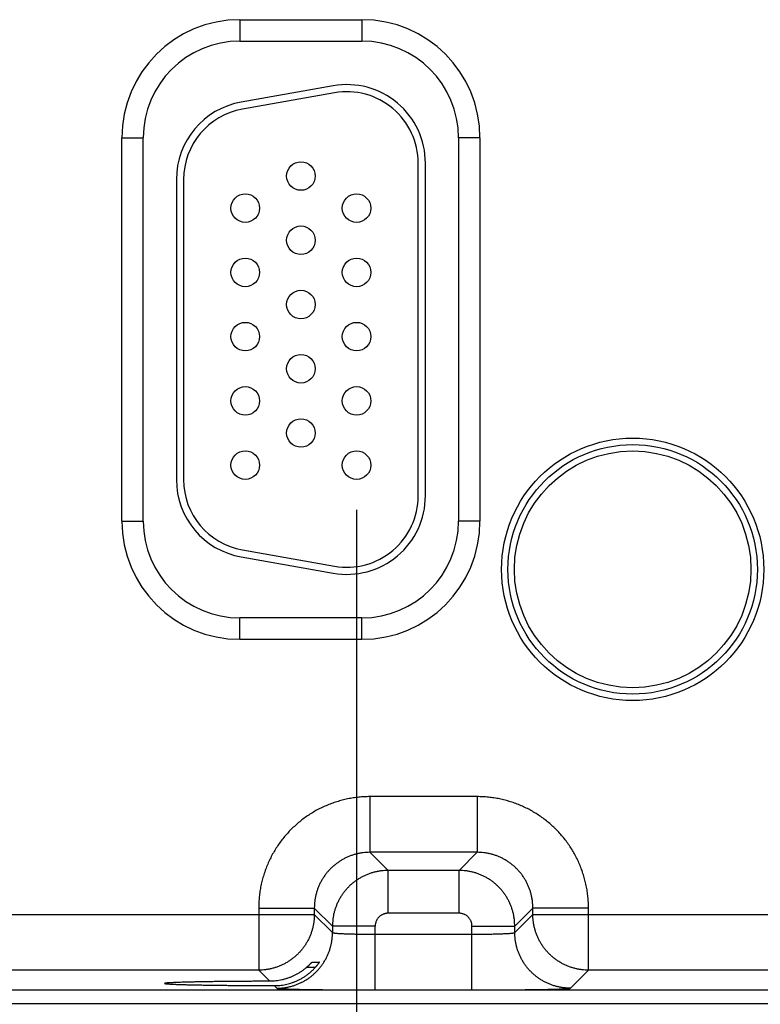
# Model space of a CAD drawing. Header units: inches. Extents: x 0 to 34, y 0 to 22.
# Tile 90 of 109: x 24 to 25, y 14.9 to 16.3. Entities that reach past the tile are written whole.
import ezdxf

# ---------------------------------------------------------------- set-up
doc = ezdxf.new("R2010")
doc.units = ezdxf.units.IN
doc.header["$LTSCALE"] = 1.87
doc.header["$MEASUREMENT"] = 0
doc.layers.get('0').update_dxf_attribs({"linetype": 'CONTINUOUS'})
doc.layers.add('DIMENSIONS', color=7, linetype='CONTINUOUS')
doc.styles.get("Standard").update_dxf_attribs({"font": 'txt', "width": 0.8})
doc.dimstyles.new('DIMSTYLE_1', dxfattribs={"dimtxt": 0.125, "dimasz": 0.18, "dimexe": 0.18, "dimexo": 0.0625, "dimgap": 0.09, "dimtad": 0, "dimtih": 1, "dimtoh": 1, "dimdec": 3, "dimzin": 4, "dimdsep": 46, "dimtxsty": 'STANDARD', "dimblk": '_FILLED', "dimblk1": '_FILLED', "dimblk2": '_FILLED', "dimcen": 0.09, "dimadec": 0, "dimazin": 0, "dimtp": 0.01, "dimtm": 0.01, "dimtfac": 1, "dimtdec": 3, "dimtofl": 0, "dimtmove": 0, "dimatfit": 3, "dimldrblk": '_FILLED', "dimfxl": 1, "dimtolj": 1, "dimtzin": 4, "dimarcsym": 0})

# ---------------------------------------------------------------- blocks, each defined once
blk = doc.blocks.new('_FILLED')
at = {"color": 0, "linetype": 'BYBLOCK'}
blk.add_solid([(0, 0), (-1, 0.1736), (-1, -0.1736)], dxfattribs=at)
blk = doc.blocks.new('*D18')
at = {"layer": 'DIMENSIONS', "color": 2, "linetype": 'CONTINUOUS'}
for p, q in [((24.4738, 15.5975), (24.4738, 13.1544)), ((25.4038, 15.5975), (25.4038, 13.1544)), ((24.4738, 13.2794), (24.1138, 13.2794)), ((25.4038, 13.2794), (25.9271, 13.2794))]:
    blk.add_line(p, q, dxfattribs=at)
at = {"layer": 'DIMENSIONS', "color": 2, "linetype": 'CONTINUOUS', "xscale": 0.18, "yscale": 0.18, "zscale": 0.18}
blk.add_blockref('_FILLED', (24.4738, 13.2794), dxfattribs=at)
at = {"layer": 'DIMENSIONS', "color": 2, "linetype": 'CONTINUOUS', "xscale": 0.18, "yscale": 0.18, "zscale": 0.18, "rotation": 180}
blk.add_blockref('_FILLED', (25.4038, 13.2794), dxfattribs=at)
at = {"layer": 'DIMENSIONS', "color": 2, "linetype": 'CONTINUOUS', "width": 0.8}
for s, p in [('[', (26.8146, 13.2169)), (']', (27.4146, 13.2169)), ('7x ', (25.9896, 13.2169)), ('.930', (26.2896, 13.2169)), ('23.62', (26.9146, 13.2169))]:
    blk.add_text(s, height=0.125, dxfattribs=at).set_placement(p)

msp = doc.modelspace()

# ---------------------------------------------------------------- linework, layer by layer
at = {"color": 7, "linetype": 'CONTINUOUS'}
for p, q in [((24.3103, 16.284), (24.4813, 16.284)), ((24.3103, 16.284), (24.3103, 16.254)), ((24.4813, 16.284), (24.4813, 16.254)), ((24.3103, 16.254), (24.4813, 16.254)), ((24.4412, 16.1913), (24.3122, 16.1685)), ((24.4429, 16.1814), (24.3139, 16.1587)), ((24.1447, 16.1185), (24.1747, 16.1185)), ((24.1447, 15.5815), (24.1447, 16.1185)), ((24.1747, 15.5815), (24.1747, 16.1185)), ((24.6468, 16.1185), (24.6168, 16.1185)), ((24.6168, 16.1185), (24.6168, 15.5815)), ((24.6468, 16.1185), (24.6468, 15.5815)), ((24.5603, 15.617), (24.5603, 16.083)), ((24.5703, 15.617), (24.5703, 16.083)), ((24.2213, 16.0602), (24.2213, 15.6397)), ((24.2313, 16.0602), (24.2313, 15.6397)), ((24.1447, 15.5815), (24.1747, 15.5815)), ((24.6468, 15.5815), (24.6168, 15.5815)), ((24.3122, 15.5314), (24.4412, 15.5086)), ((24.3139, 15.5412), (24.4429, 15.5185)), ((24.4813, 15.4459), (24.3103, 15.4459)), ((24.3103, 15.4159), (24.3103, 15.4459)), ((24.4813, 15.4159), (24.4813, 15.4459)), ((24.4813, 15.4159), (24.3103, 15.4159)), ((24.6429, 15.1956), (24.4926, 15.1956)), ((24.4926, 15.1956), (24.4926, 15.1176)), ((24.6429, 15.1956), (24.6429, 15.1176)), ((24.6429, 15.1176), (24.4926, 15.1176)), ((24.4926, 15.1176), (24.518, 15.0922)), ((24.6429, 15.1176), (24.6176, 15.0922)), ((24.6176, 15.0922), (24.518, 15.0922)), ((24.518, 15.0322), (24.518, 15.0922)), ((24.6176, 15.0322), (24.6176, 15.0922)), ((24.3366, 15.0396), (24.4146, 15.0396)), ((24.3366, 15.0396), (24.3366, 14.9526)), ((24.4146, 15.0396), (24.44, 15.0142)), ((24.4146, 15.0396), (24.4146, 15.0306)), ((24.7209, 15.0396), (24.6955, 15.0142)), ((24.7989, 15.0396), (24.7209, 15.0396)), ((24.7209, 15.0306), (24.7209, 15.0396)), ((24.7989, 14.9526), (24.7989, 15.0396)), ((23.7909, 15.0306), (24.4146, 15.0306)), ((24.4146, 15.0306), (24.44, 15.0052)), ((24.6176, 15.0322), (24.518, 15.0322)), ((24.6955, 15.0052), (24.7209, 15.0306)), ((24.7209, 15.0306), (25.3446, 15.0306)), ((24.5, 15.0142), (24.44, 15.0142)), ((24.44, 15.0142), (24.44, 15.0052)), ((24.5, 14.9249), (24.5, 15.0142)), ((24.6355, 15.0142), (24.6955, 15.0142)), ((24.6355, 14.9249), (24.6355, 15.0142)), ((24.6955, 15.0052), (24.6955, 15.0142)), ((24.5, 15.0029), (24.6355, 15.0029)), ((24.3366, 14.9526), (23.8689, 14.9526)), ((24.3366, 14.9526), (24.3522, 14.937)), ((24.4157, 14.9561), (24.4033, 14.9561)), ((24.4114, 14.9638), (24.4217, 14.9638)), ((24.7735, 14.9272), (24.7989, 14.9526)), ((25.2666, 14.9526), (24.7989, 14.9526)), ((18.3701, 14.9248), (25.7605, 14.9248)), ((24.3583, 14.9309), (24.362, 14.9272)), ((24.5, 14.9249), (24.6355, 14.9249)), ((18.3701, 14.9058), (25.7605, 14.9058))]:
    msp.add_line(p, q, dxfattribs=at)
for centre, radius in [((24.3958, 16.065), 0.02), ((24.3178, 16.02), 0.02), ((24.4738, 16.02), 0.02), ((24.3958, 15.975), 0.02), ((24.3178, 15.93), 0.02), ((24.4738, 15.93), 0.02), ((24.3958, 15.885), 0.02), ((24.3178, 15.84), 0.02), ((24.4738, 15.84), 0.02), ((24.3958, 15.795), 0.02), ((24.3178, 15.75), 0.02), ((24.4738, 15.75), 0.02), ((24.3958, 15.705), 0.02), ((24.8608, 15.514), 0.1838), ((24.8608, 15.514), 0.1748), ((24.8608, 15.514), 0.1748), ((24.3178, 15.66), 0.02), ((24.4738, 15.66), 0.02), ((24.8608, 15.514), 0.1658)]:
    msp.add_circle(centre, radius, dxfattribs=at)
for centre, radius, start, end in [((24.3103, 16.1185), 0.1655, 90, 180), ((24.4813, 16.1185), 0.1655, 0, 90), ((24.3103, 16.1185), 0.1355, 90, 180), ((24.4813, 16.1185), 0.1355, 0, 90), ((24.4603, 16.083), 0.11, 0, 100), ((24.4603, 16.083), 0.1, 0, 100), ((24.3313, 16.0602), 0.11, 100, 180), ((24.3313, 16.0602), 0.1, 100, 180), ((24.3313, 15.6397), 0.11, 180, 260), ((24.3313, 15.6397), 0.1, 180, 260), ((24.4603, 15.617), 0.11, 260, 360), ((24.4603, 15.617), 0.1, 260, 360), ((24.3103, 15.5815), 0.1655, 180, 270), ((24.3103, 15.5815), 0.1355, 180, 270), ((24.4813, 15.5815), 0.1355, 270, 360), ((24.4813, 15.5815), 0.1655, 270, 360)]:
    msp.add_arc(centre, radius, start, end, dxfattribs=at)
for points, knots in [([(24.4926, 15.1956), (24.49, 15.1956), (24.4848, 15.1955), (24.4769, 15.1949), (24.4691, 15.1939), (24.4613, 15.1925), (24.4536, 15.1907), (24.446, 15.1885), (24.4385, 15.186), (24.4311, 15.183), (24.4239, 15.1797), (24.4169, 15.1761), (24.4101, 15.1721), (24.4035, 15.1677), (24.3971, 15.163), (24.391, 15.158), (24.3851, 15.1527), (24.3795, 15.1471), (24.3742, 15.1413), (24.3692, 15.1351), (24.3645, 15.1287), (24.3602, 15.1221), (24.3561, 15.1153), (24.3525, 15.1083), (24.3492, 15.1011), (24.3463, 15.0938), (24.3437, 15.0863), (24.3415, 15.0786), (24.3397, 15.0709), (24.3383, 15.0631), (24.3374, 15.0553), (24.3368, 15.0475), (24.3366, 15.0422), (24.3366, 15.0396)], [0, 0, 0, 0, 0.031978, 0.064087, 0.096295, 0.128575, 0.160898, 0.193237, 0.225563, 0.257858, 0.290134, 0.322405, 0.354686, 0.386978, 0.419275, 0.451571, 0.483861, 0.516149, 0.548439, 0.580735, 0.613033, 0.645326, 0.677606, 0.709877, 0.742153, 0.774448, 0.806774, 0.839112, 0.871434, 0.903711, 0.935916, 0.968021, 1, 1, 1, 1]), ([(24.7989, 15.0396), (24.7989, 15.0422), (24.7988, 15.0475), (24.7982, 15.0553), (24.7972, 15.0631), (24.7958, 15.0709), (24.794, 15.0786), (24.7918, 15.0863), (24.7893, 15.0938), (24.7863, 15.1011), (24.783, 15.1083), (24.7794, 15.1153), (24.7754, 15.1221), (24.771, 15.1287), (24.7663, 15.1351), (24.7613, 15.1413), (24.756, 15.1471), (24.7504, 15.1527), (24.7446, 15.158), (24.7384, 15.163), (24.732, 15.1677), (24.7254, 15.1721), (24.7186, 15.1761), (24.7116, 15.1797), (24.7044, 15.183), (24.6971, 15.186), (24.6896, 15.1885), (24.6819, 15.1907), (24.6742, 15.1925), (24.6664, 15.1939), (24.6586, 15.1949), (24.6508, 15.1955), (24.6455, 15.1956), (24.6429, 15.1956)], [0, 0, 0, 0, 0.031978, 0.064087, 0.096295, 0.128575, 0.160898, 0.193237, 0.225563, 0.257858, 0.290134, 0.322405, 0.354686, 0.386978, 0.419275, 0.451571, 0.483861, 0.516149, 0.548439, 0.580735, 0.613033, 0.645326, 0.677606, 0.709877, 0.742153, 0.774448, 0.806774, 0.839112, 0.871434, 0.903711, 0.935916, 0.968021, 1, 1, 1, 1]), ([(24.4926, 15.1176), (24.491, 15.1176), (24.4879, 15.1175), (24.4832, 15.1171), (24.4785, 15.1164), (24.4739, 15.1154), (24.4694, 15.1141), (24.4649, 15.1126), (24.4606, 15.1108), (24.4563, 15.1087), (24.4522, 15.1064), (24.4483, 15.1038), (24.4445, 15.1011), (24.4408, 15.098), (24.4374, 15.0948), (24.4342, 15.0914), (24.4312, 15.0878), (24.4284, 15.084), (24.4258, 15.08), (24.4235, 15.0759), (24.4214, 15.0717), (24.4196, 15.0673), (24.4181, 15.0628), (24.4168, 15.0583), (24.4158, 15.0537), (24.4151, 15.049), (24.4147, 15.0443), (24.4146, 15.0412), (24.4146, 15.0396)], [0, 0, 0, 0, 0.038487, 0.076971, 0.115448, 0.153919, 0.192387, 0.23085, 0.269309, 0.307763, 0.346214, 0.384663, 0.42311, 0.461556, 0.5, 0.538445, 0.57689, 0.615337, 0.653786, 0.692237, 0.730691, 0.76915, 0.807613, 0.846081, 0.884552, 0.923028, 0.961511, 1, 1, 1, 1]), ([(24.7209, 15.0396), (24.7209, 15.0412), (24.7208, 15.0443), (24.7204, 15.049), (24.7197, 15.0537), (24.7187, 15.0583), (24.7174, 15.0628), (24.7159, 15.0673), (24.7141, 15.0717), (24.712, 15.0759), (24.7097, 15.08), (24.7072, 15.084), (24.7044, 15.0878), (24.7013, 15.0914), (24.6981, 15.0948), (24.6947, 15.098), (24.6911, 15.1011), (24.6873, 15.1038), (24.6833, 15.1064), (24.6792, 15.1087), (24.675, 15.1108), (24.6706, 15.1126), (24.6661, 15.1141), (24.6616, 15.1154), (24.657, 15.1164), (24.6523, 15.1171), (24.6476, 15.1175), (24.6445, 15.1176), (24.6429, 15.1176)], [0, 0, 0, 0, 0.038487, 0.076971, 0.115448, 0.153919, 0.192387, 0.23085, 0.269309, 0.307763, 0.346214, 0.384663, 0.42311, 0.461556, 0.5, 0.538445, 0.57689, 0.615337, 0.653786, 0.692237, 0.730691, 0.76915, 0.807613, 0.846081, 0.884552, 0.923028, 0.961511, 1, 1, 1, 1]), ([(24.518, 15.0922), (24.5164, 15.0922), (24.5133, 15.0921), (24.5086, 15.0917), (24.5039, 15.091), (24.4993, 15.09), (24.4948, 15.0887), (24.4903, 15.0872), (24.4859, 15.0854), (24.4817, 15.0833), (24.4776, 15.081), (24.4737, 15.0785), (24.4699, 15.0757), (24.4662, 15.0727), (24.4628, 15.0694), (24.4596, 15.066), (24.4566, 15.0624), (24.4538, 15.0586), (24.4512, 15.0546), (24.4489, 15.0505), (24.4468, 15.0463), (24.445, 15.0419), (24.4435, 15.0375), (24.4422, 15.0329), (24.4412, 15.0283), (24.4405, 15.0237), (24.4401, 15.019), (24.44, 15.0158), (24.44, 15.0142)], [0, 0, 0, 0, 0.038467, 0.07695, 0.115437, 0.15392, 0.192396, 0.230861, 0.269314, 0.307753, 0.346177, 0.384588, 0.422991, 0.461394, 0.499807, 0.538238, 0.576686, 0.615147, 0.653618, 0.692097, 0.730582, 0.76907, 0.807559, 0.846048, 0.884537, 0.923027, 0.961517, 1, 1, 1, 1]), ([(24.6955, 15.0142), (24.6955, 15.0158), (24.6954, 15.019), (24.695, 15.0237), (24.6943, 15.0283), (24.6933, 15.0329), (24.692, 15.0375), (24.6905, 15.0419), (24.6887, 15.0463), (24.6866, 15.0505), (24.6843, 15.0546), (24.6818, 15.0586), (24.679, 15.0624), (24.676, 15.066), (24.6727, 15.0694), (24.6693, 15.0726), (24.6657, 15.0757), (24.6619, 15.0784), (24.6579, 15.081), (24.6538, 15.0833), (24.6496, 15.0854), (24.6452, 15.0872), (24.6408, 15.0887), (24.6362, 15.09), (24.6316, 15.091), (24.627, 15.0917), (24.6223, 15.0921), (24.6191, 15.0922), (24.6176, 15.0922)], [0, 0, 0, 0, 0.038467, 0.07695, 0.115437, 0.15392, 0.192396, 0.230861, 0.269314, 0.307753, 0.346177, 0.384588, 0.422991, 0.461394, 0.499807, 0.538238, 0.576686, 0.615147, 0.653618, 0.692097, 0.730582, 0.76907, 0.807559, 0.846048, 0.884537, 0.923027, 0.961517, 1, 1, 1, 1]), ([(24.4146, 15.0306), (24.4146, 15.029), (24.4145, 15.0259), (24.4141, 15.0212), (24.4134, 15.0165), (24.4124, 15.0119), (24.4111, 15.0074), (24.4096, 15.0029), (24.4078, 14.9985), (24.4057, 14.9943), (24.4034, 14.9902), (24.4008, 14.9862), (24.398, 14.9824), (24.395, 14.9788), (24.3918, 14.9754), (24.3883, 14.9722), (24.3847, 14.9691), (24.3809, 14.9663), (24.3769, 14.9638), (24.3728, 14.9615), (24.3686, 14.9594), (24.3642, 14.9576), (24.3598, 14.9561), (24.3552, 14.9548), (24.3506, 14.9538), (24.346, 14.9531), (24.3413, 14.9527), (24.3382, 14.9526), (24.3366, 14.9526)], [0, 0, 0, 0, 0.038492, 0.076987, 0.115483, 0.15398, 0.192477, 0.230975, 0.269473, 0.30797, 0.346466, 0.384963, 0.423462, 0.461967, 0.50047, 0.538966, 0.577454, 0.615936, 0.654412, 0.692893, 0.731401, 0.769926, 0.808421, 0.846854, 0.88521, 0.923499, 0.961747, 1, 1, 1, 1]), ([(24.518, 15.0322), (24.5175, 15.0322), (24.5164, 15.0322), (24.5149, 15.032), (24.5133, 15.0317), (24.5118, 15.0312), (24.5104, 15.0306), (24.509, 15.0299), (24.5076, 15.029), (24.5064, 15.0281), (24.5052, 15.027), (24.5042, 15.0258), (24.5032, 15.0246), (24.5024, 15.0233), (24.5016, 15.0219), (24.501, 15.0204), (24.5006, 15.0189), (24.5002, 15.0174), (24.5, 15.0158), (24.5, 15.0148), (24.5, 15.0142)], [0, 0, 0, 0, 0.055001, 0.110383, 0.166, 0.221714, 0.277394, 0.333007, 0.38861, 0.444244, 0.499901, 0.555564, 0.611212, 0.666826, 0.722451, 0.778157, 0.833908, 0.889562, 0.944976, 1, 1, 1, 1]), ([(24.6355, 15.0142), (24.6355, 15.0148), (24.6355, 15.0158), (24.6353, 15.0174), (24.635, 15.0189), (24.6345, 15.0204), (24.6339, 15.0219), (24.6332, 15.0232), (24.6323, 15.0246), (24.6314, 15.0258), (24.6303, 15.027), (24.6291, 15.0281), (24.6279, 15.029), (24.6266, 15.0299), (24.6252, 15.0306), (24.6237, 15.0312), (24.6222, 15.0317), (24.6207, 15.032), (24.6191, 15.0322), (24.6181, 15.0322), (24.6176, 15.0322)], [0, 0, 0, 0, 0.055001, 0.110383, 0.166, 0.221714, 0.277394, 0.333007, 0.38861, 0.444244, 0.499901, 0.555564, 0.611212, 0.666826, 0.722451, 0.778157, 0.833908, 0.889562, 0.944976, 1, 1, 1, 1]), ([(24.7989, 14.9526), (24.7973, 14.9526), (24.7942, 14.9527), (24.7895, 14.9531), (24.7848, 14.9538), (24.7802, 14.9548), (24.7757, 14.9561), (24.7712, 14.9576), (24.7668, 14.9595), (24.7626, 14.9615), (24.7585, 14.9638), (24.7545, 14.9664), (24.7507, 14.9692), (24.7471, 14.9722), (24.7437, 14.9755), (24.7405, 14.9789), (24.7374, 14.9825), (24.7346, 14.9863), (24.7321, 14.9903), (24.7298, 14.9944), (24.7277, 14.9986), (24.7259, 15.003), (24.7244, 15.0075), (24.7231, 15.012), (24.7221, 15.0166), (24.7214, 15.0212), (24.721, 15.0259), (24.7209, 15.029), (24.7209, 15.0306)], [0, 0, 0, 0, 0.038492, 0.076987, 0.115483, 0.15398, 0.192477, 0.230975, 0.269473, 0.30797, 0.346466, 0.384963, 0.423462, 0.461967, 0.50047, 0.538966, 0.577454, 0.615936, 0.654412, 0.692893, 0.731401, 0.769926, 0.808421, 0.846854, 0.88521, 0.923499, 0.961747, 1, 1, 1, 1]), ([(24.362, 14.9272), (24.3636, 14.9272), (24.3667, 14.9273), (24.3714, 14.9278), (24.3761, 14.9285), (24.3807, 14.9295), (24.3852, 14.9307), (24.3897, 14.9323), (24.394, 14.9341), (24.3983, 14.9361), (24.4024, 14.9385), (24.4063, 14.941), (24.4101, 14.9438), (24.4137, 14.9468), (24.4172, 14.9501), (24.4204, 14.9535), (24.4234, 14.9571), (24.4262, 14.9609), (24.4288, 14.9649), (24.4311, 14.969), (24.4332, 14.9732), (24.435, 14.9776), (24.4365, 14.982), (24.4378, 14.9866), (24.4388, 14.9912), (24.4395, 14.9958), (24.4399, 15.0005), (24.44, 15.0037), (24.44, 15.0052)], [0, 0, 0, 0, 0.038458, 0.076917, 0.115377, 0.153837, 0.192298, 0.23076, 0.269222, 0.307684, 0.346147, 0.38461, 0.423074, 0.461537, 0.500001, 0.538465, 0.576928, 0.615392, 0.653855, 0.692318, 0.73078, 0.769242, 0.807703, 0.846164, 0.884624, 0.923083, 0.961542, 1, 1, 1, 1]), ([(24.44, 15.0052), (24.44, 15.0051), (24.4403, 15.005), (24.4407, 15.0049), (24.4414, 15.0047), (24.4423, 15.0046), (24.4435, 15.0044), (24.4449, 15.0043), (24.4466, 15.0042), (24.4484, 15.004), (24.4505, 15.0039), (24.4528, 15.0038), (24.4553, 15.0037), (24.458, 15.0035), (24.4608, 15.0034), (24.4639, 15.0033), (24.467, 15.0033), (24.4703, 15.0032), (24.4738, 15.0031), (24.4773, 15.003), (24.4809, 15.003), (24.4846, 15.0029), (24.4884, 15.0029), (24.4923, 15.0029), (24.4961, 15.0029), (24.4987, 15.0029), (24.5, 15.0029)], [0, 0, 0, 0, 0.00413, 0.01195, 0.023748, 0.039556, 0.05934, 0.08303, 0.110536, 0.141749, 0.176539, 0.214765, 0.256267, 0.300871, 0.348393, 0.398634, 0.451383, 0.506421, 0.563518, 0.622435, 0.682928, 0.744743, 0.80762, 0.871299, 0.935515, 1, 1, 1, 1]), ([(24.6355, 15.0029), (24.6368, 15.0029), (24.6394, 15.0029), (24.6433, 15.0029), (24.6471, 15.0029), (24.6509, 15.0029), (24.6546, 15.003), (24.6582, 15.003), (24.6618, 15.0031), (24.6652, 15.0032), (24.6685, 15.0033), (24.6717, 15.0033), (24.6747, 15.0034), (24.6775, 15.0035), (24.6802, 15.0037), (24.6827, 15.0038), (24.685, 15.0039), (24.6871, 15.004), (24.6889, 15.0042), (24.6906, 15.0043), (24.692, 15.0044), (24.6932, 15.0046), (24.6941, 15.0047), (24.6948, 15.0049), (24.6953, 15.005), (24.6955, 15.0051), (24.6955, 15.0052)], [0, 0, 0, 0, 0.064485, 0.128701, 0.19238, 0.255257, 0.317072, 0.377565, 0.436482, 0.493579, 0.548617, 0.601366, 0.651607, 0.699129, 0.743734, 0.785235, 0.823461, 0.858251, 0.889464, 0.91697, 0.94066, 0.960444, 0.976252, 0.98805, 0.99587, 1, 1, 1, 1]), ([(24.7735, 14.9272), (24.772, 14.9272), (24.7688, 14.9273), (24.7641, 14.9278), (24.7595, 14.9285), (24.7549, 14.9295), (24.7503, 14.9307), (24.7459, 14.9323), (24.7415, 14.9341), (24.7373, 14.9361), (24.7332, 14.9385), (24.7292, 14.941), (24.7254, 14.9438), (24.7218, 14.9468), (24.7184, 14.9501), (24.7151, 14.9535), (24.7121, 14.9571), (24.7093, 14.9609), (24.7068, 14.9649), (24.7044, 14.969), (24.7024, 14.9732), (24.7006, 14.9776), (24.699, 14.982), (24.6978, 14.9866), (24.6968, 14.9912), (24.6961, 14.9958), (24.6956, 15.0005), (24.6955, 15.0037), (24.6955, 15.0052)], [0, 0, 0, 0, 0.038458, 0.076917, 0.115377, 0.153837, 0.192298, 0.23076, 0.269222, 0.307684, 0.346147, 0.38461, 0.423074, 0.461537, 0.500001, 0.538465, 0.576928, 0.615392, 0.653855, 0.692318, 0.73078, 0.769242, 0.807703, 0.846164, 0.884624, 0.923083, 0.961542, 1, 1, 1, 1]), ([(24.3818, 14.9345), (24.3832, 14.9349), (24.3859, 14.9359), (24.39, 14.9375), (24.394, 14.9395), (24.398, 14.9416), (24.4018, 14.944), (24.4055, 14.9467), (24.4091, 14.9496), (24.4125, 14.9527), (24.4146, 14.9549), (24.4157, 14.9561)], [0, 0, 0, 0, 0.107699, 0.216188, 0.325444, 0.435646, 0.546734, 0.658843, 0.771763, 0.885525, 1, 1, 1, 1]), ([(24.4033, 14.9561), (24.4022, 14.9552), (24.4, 14.9533), (24.3966, 14.9508), (24.393, 14.9485), (24.3893, 14.9464), (24.3856, 14.9445), (24.383, 14.9434), (24.3818, 14.9429)], [0, 0, 0, 0, 0.169498, 0.337871, 0.505137, 0.671262, 0.836237, 1, 1, 1, 1]), ([(24.4033, 14.9561), (24.4037, 14.9564), (24.4044, 14.957), (24.4054, 14.9579), (24.4063, 14.9588), (24.4072, 14.9596), (24.408, 14.9604), (24.4086, 14.9611), (24.4092, 14.9617), (24.4097, 14.9622), (24.4102, 14.9626), (24.4105, 14.963), (24.4108, 14.9633), (24.411, 14.9635), (24.4112, 14.9637), (24.4113, 14.9638), (24.4114, 14.9638), (24.4114, 14.9638)], [0, 0, 0, 0, 0.129166, 0.251584, 0.365919, 0.47174, 0.568031, 0.654069, 0.730043, 0.795728, 0.851322, 0.897509, 0.934467, 0.962609, 0.982645, 0.994938, 1, 1, 1, 1]), ([(24.4217, 14.9638), (24.4217, 14.9638), (24.4217, 14.9638), (24.4216, 14.9637), (24.4215, 14.9635), (24.4214, 14.9633), (24.4211, 14.963), (24.4209, 14.9626), (24.4206, 14.9621), (24.4202, 14.9616), (24.4197, 14.9609), (24.4192, 14.9603), (24.4186, 14.9595), (24.418, 14.9587), (24.4173, 14.9579), (24.4165, 14.957), (24.416, 14.9564), (24.4157, 14.9561)], [0, 0, 0, 0, 0.003262, 0.014439, 0.034224, 0.063005, 0.101298, 0.149252, 0.206998, 0.274964, 0.352864, 0.440396, 0.537434, 0.642826, 0.755643, 0.875228, 1, 1, 1, 1]), ([(24.3818, 14.9429), (24.3804, 14.9423), (24.3777, 14.9413), (24.3735, 14.94), (24.3693, 14.9389), (24.3651, 14.9381), (24.3608, 14.9375), (24.3565, 14.9371), (24.3537, 14.937), (24.3522, 14.937)], [0, 0, 0, 0, 0.144497, 0.288137, 0.431028, 0.573541, 0.715677, 0.857808, 1, 1, 1, 1]), ([(24.3522, 14.937), (24.3493, 14.937), (24.3436, 14.937), (24.335, 14.9369), (24.3266, 14.9369), (24.3183, 14.9368), (24.3101, 14.9368), (24.3021, 14.9367), (24.2944, 14.9366), (24.2868, 14.9366), (24.2795, 14.9365), (24.2724, 14.9364), (24.2656, 14.9363), (24.2591, 14.9362), (24.2529, 14.9361), (24.247, 14.936), (24.2415, 14.9358), (24.2363, 14.9357), (24.2314, 14.9356), (24.227, 14.9355), (24.2229, 14.9353), (24.2192, 14.9352), (24.2159, 14.935), (24.213, 14.9349), (24.2106, 14.9348), (24.2085, 14.9346), (24.207, 14.9345), (24.2057, 14.9343), (24.2051, 14.9342), (24.2046, 14.934), (24.2046, 14.934), (24.2046, 14.934)], [0, 0, 0, 0, 0.058639, 0.116685, 0.173922, 0.230187, 0.28544, 0.339491, 0.392148, 0.443372, 0.493021, 0.540913, 0.586958, 0.63109, 0.673143, 0.712996, 0.750621, 0.785889, 0.818675, 0.848952, 0.876639, 0.901636, 0.923893, 0.943382, 0.960029, 0.973789, 0.984658, 0.992602, 0.997619, 0.999818, 1, 1, 1, 1]), ([(24.2046, 14.934), (24.2047, 14.9339), (24.2049, 14.9337), (24.2055, 14.9337), (24.2066, 14.9335), (24.208, 14.9334), (24.2099, 14.9332), (24.2122, 14.9331), (24.215, 14.9329), (24.2182, 14.9328), (24.2217, 14.9326), (24.2257, 14.9325), (24.23, 14.9324), (24.2348, 14.9322), (24.2399, 14.9321), (24.2453, 14.932), (24.2511, 14.9319), (24.2572, 14.9318), (24.2636, 14.9316), (24.2703, 14.9316), (24.2773, 14.9315), (24.2846, 14.9314), (24.2921, 14.9313), (24.2998, 14.9312), (24.3077, 14.9311), (24.3158, 14.9311), (24.3241, 14.931), (24.3325, 14.931), (24.341, 14.9309), (24.3497, 14.9309), (24.3554, 14.9309), (24.3583, 14.9309)], [0, 0, 0, 0, 0.001243, 0.005232, 0.012012, 0.02161, 0.034005, 0.049155, 0.067055, 0.087653, 0.110873, 0.136682, 0.165033, 0.195819, 0.22896, 0.264428, 0.302098, 0.341839, 0.383626, 0.427336, 0.472806, 0.51997, 0.56874, 0.618937, 0.670422, 0.723156, 0.776954, 0.831629, 0.887142, 0.943335, 1, 1, 1, 1]), ([(24.3583, 14.9309), (24.3597, 14.9309), (24.3623, 14.9309), (24.3663, 14.9312), (24.3702, 14.9317), (24.3741, 14.9324), (24.378, 14.9333), (24.3805, 14.9341), (24.3818, 14.9345)], [0, 0, 0, 0, 0.166723, 0.3331, 0.499371, 0.665779, 0.832571, 1, 1, 1, 1]), ([(24.362, 14.9272), (24.3621, 14.9272), (24.3624, 14.9271), (24.3631, 14.927), (24.3641, 14.9269), (24.3655, 14.9267), (24.3673, 14.9266), (24.3694, 14.9265), (24.3719, 14.9264), (24.3747, 14.9263), (24.3779, 14.9262), (24.3814, 14.926), (24.3852, 14.9259), (24.3893, 14.9258), (24.3937, 14.9257), (24.3984, 14.9256), (24.4033, 14.9256), (24.4086, 14.9255), (24.414, 14.9254), (24.4197, 14.9253), (24.4257, 14.9252), (24.4318, 14.9252), (24.4381, 14.9251), (24.4445, 14.9251), (24.4511, 14.925), (24.4579, 14.925), (24.4648, 14.9249), (24.4717, 14.9249), (24.4787, 14.9249), (24.4858, 14.9249), (24.4929, 14.9249), (24.4976, 14.9249), (24.5, 14.9249)], [0, 0, 0, 0, 0.002386, 0.007333, 0.014912, 0.025132, 0.03798, 0.053415, 0.071382, 0.091828, 0.114704, 0.139951, 0.167514, 0.197322, 0.229287, 0.263314, 0.299315, 0.337199, 0.376865, 0.418208, 0.461113, 0.505453, 0.5511, 0.59795, 0.645901, 0.694846, 0.744643, 0.795111, 0.846068, 0.897325, 0.948699, 1, 1, 1, 1]), ([(24.6355, 14.9249), (24.6379, 14.9249), (24.6426, 14.9249), (24.6497, 14.9249), (24.6568, 14.9249), (24.6638, 14.9249), (24.6708, 14.9249), (24.6776, 14.925), (24.6844, 14.925), (24.691, 14.9251), (24.6975, 14.9251), (24.7038, 14.9252), (24.7099, 14.9252), (24.7158, 14.9253), (24.7215, 14.9254), (24.727, 14.9255), (24.7322, 14.9256), (24.7372, 14.9256), (24.7418, 14.9257), (24.7463, 14.9258), (24.7504, 14.9259), (24.7542, 14.926), (24.7576, 14.9262), (24.7608, 14.9263), (24.7636, 14.9264), (24.7661, 14.9265), (24.7682, 14.9266), (24.77, 14.9267), (24.7714, 14.9269), (24.7724, 14.927), (24.7731, 14.9271), (24.7734, 14.9272), (24.7735, 14.9272)], [0, 0, 0, 0, 0.051301, 0.102675, 0.153932, 0.204888, 0.255357, 0.305153, 0.354099, 0.40205, 0.4489, 0.494547, 0.538887, 0.581792, 0.623135, 0.662801, 0.700685, 0.736686, 0.770713, 0.802678, 0.832486, 0.860049, 0.885296, 0.908172, 0.928618, 0.946585, 0.96202, 0.974868, 0.985088, 0.992667, 0.997614, 1, 1, 1, 1])]:
    msp.add_open_spline(points, degree=3, knots=knots, dxfattribs=at)

# ---------------------------------------------------------------- dimensions: what is measured, and where the dimension line sits
at = {"layer": 'DIMENSIONS', "color": 2, "linetype": 'CONTINUOUS'}
dim = msp.add_linear_dim(base=(24.4738, 13.2794), p1=(25.4038, 15.5975), p2=(24.4738, 15.5975), angle=180, text='7x <>', dimstyle='DIMSTYLE_1', dxfattribs=at)
dim.commit()
dim.dimension.update_dxf_attribs({"geometry": '*D18', "text_midpoint": (26.7521, 13.2794), "dimtype": 160})

doc.saveas('drawing.dxf')
